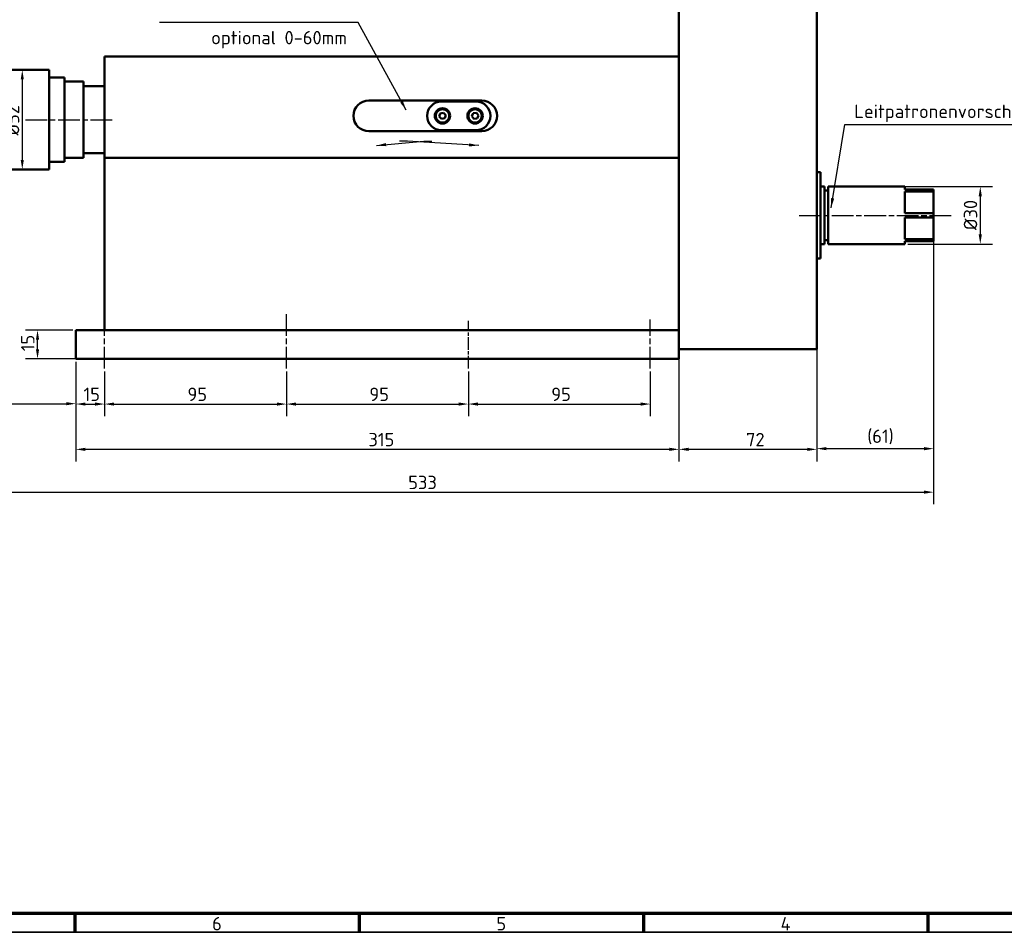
# Model space of a CAD drawing. Header units: millimetres. Extents: x 10 to 1178, y 10 to 831.
# Tile 2 of 4: x 268 to 782, y 10 to 487. Entities that reach past the tile are written whole.
import ezdxf

# ---------------------------------------------------------------- set-up
doc = ezdxf.new("R2010")
doc.units = ezdxf.units.MM
doc.header["$LTSCALE"] = 2
doc.linetypes.add('CHAIN', pattern=[0.3543, 0.2362, -0.0295, 0.0591, -0.0295])
doc.layers.get('0').update_dxf_attribs({"lineweight": 25})
for name, color, linetype, lineweight in [('Bemaßung (ISO)', 7, 'Continuous', 25), ('Mittellinie (ISO)', 7, 'Continuous', 25), ('Rahmen (ISO)', 7, 'Continuous', 70), ('Sichtbar (ISO)', 7, 'Continuous', 50), ('Symbol (ISO)', 7, 'Continuous', 25)]:
    doc.layers.add(name, color=color, linetype=linetype, lineweight=lineweight)
doc.styles.add('Notiztext (DIN)', font='isocpeur.ttf')
doc.dimstyles.new('Durchmesser', dxfattribs={"dimscale": 2, "dimtxt": 3.5, "dimasz": 2.5, "dimexe": 3.175, "dimexo": 0.8, "dimgap": 0.8, "dimtad": 1, "dimdec": 3, "dimrnd": 1e-08, "dimtxsty": 'Notiztext (DIN)', "dimcen": 0.09, "dimdle": 10, "dimclrd": 256, "dimclre": 256, "dimclrt": 256, "dimazin": 2, "dimtfac": 0.571429, "dimtdec": 3, "dimtmove": 0, "dimatfit": 3, "dimfxl": 1, "dimtolj": 1, "dimtzin": 0, "dimlwd": -1, "dimlwe": -1, "dimarcsym": 0})
doc.dimstyles.new('Standard (DIN)', dxfattribs={"dimscale": 2, "dimtxt": 3.5, "dimasz": 2.5, "dimexe": 3.175, "dimexo": 0.8, "dimgap": 0.8, "dimtad": 1, "dimdec": 3, "dimrnd": 1e-08, "dimtxsty": 'Notiztext (DIN)', "dimcen": 0.09, "dimdle": 10, "dimclrd": 256, "dimclre": 256, "dimclrt": 256, "dimazin": 2, "dimtfac": 0.571429, "dimtdec": 3, "dimtmove": 0, "dimatfit": 3, "dimfxl": 1, "dimtolj": 1, "dimlwd": -1, "dimlwe": -1, "dimarcsym": 0})
doc.dimstyles.new('Standard - Methode 2a (DIN)$7', dxfattribs={"dimscale": 2, "dimtxt": 3.5, "dimasz": 2.5, "dimexe": 3.175, "dimexo": 0.8, "dimgap": 0.8, "dimtad": 1, "dimtih": 1, "dimtoh": 1, "dimrnd": 1e-08, "dimtxsty": 'Notiztext (DIN)', "dimcen": 0.09, "dimdle": 10, "dimclrd": 256, "dimclre": 256, "dimclrt": 256, "dimazin": 2, "dimtfac": 1, "dimtmove": 0, "dimatfit": 3, "dimfxl": 1, "dimtolj": 1, "dimlwd": -1, "dimlwe": -1, "dimarcsym": 0})

# ---------------------------------------------------------------- blocks, each defined once
blk = doc.blocks.new('Ränder Hagen+Goebel Rahmen')
at = {"layer": 'Rahmen (ISO)'}
for p, q in [((10, 10), (584, 10)), ((148.5, 10), (148.5, 5)), ((222.75, 10), (222.75, 5)), ((297, 10), (297, 5)), ((371.25, 10), (371.25, 5))]:
    blk.add_line(p, q, dxfattribs=at)
at = {"layer": 'Rahmen (ISO)', "linetype": 'Continuous', "lineweight": 35}
blk.add_line((5, 5), (589, 5), dxfattribs=at)
at = {"layer": 'Symbol (ISO)', "char_height": 3.5, "attachment_point": 2, "style": 'Notiztext (DIN)'}
for s, insert in [('6', (185.625, 9)), ('5', (259.875, 9)), ('4', (334.125, 9))]:
    blk.add_mtext(s, dxfattribs=dict(at, insert=insert))
blk = doc.blocks.new('*D12')
at = {"layer": 'Bemaßung (ISO)'}
for p, q in [((295.94, 324.67), (271.19, 324.67)), ((277.54, 314.67), (277.54, 319.67)), ((610.94, 309.67), (271.19, 309.67))]:
    blk.add_line(p, q, dxfattribs=at)
for points in [[(276.71, 319.67), (278.37, 319.67), (277.54, 324.67)], [(276.71, 314.67), (278.37, 314.67), (277.54, 309.67)]]:
    blk.add_solid(points, dxfattribs=at)
at = {"layer": 'Defpoints', "color": 0}
for p in [(277.54, 324.67), (297.54, 324.67), (612.54, 309.67)]:
    blk.add_point(p, dxfattribs=at)
at = {"layer": 'Bemaßung (ISO)', "insert": (268.94, 313.67), "char_height": 7, "attachment_point": 1, "rotation": 90, "style": 'Notiztext (DIN)'}
blk.add_mtext('\\A1;15', dxfattribs=at)
blk = doc.blocks.new('*D14')
at = {"layer": 'Bemaßung (ISO)'}
blk.add_line((269.57, 455.67), (269.57, 413.67), dxfattribs=at)
for points in [[(268.74, 455.67), (270.4, 455.67), (269.57, 460.67)], [(268.74, 413.67), (270.4, 413.67), (269.57, 408.67)]]:
    blk.add_solid(points, dxfattribs=at)
at = {"layer": 'Defpoints', "color": 0}
for p in [(252.54, 460.67), (269.57, 408.67), (283.54, 408.67)]:
    blk.add_point(p, dxfattribs=at)
at = {"layer": 'Bemaßung (ISO)', "insert": (260.97, 426.36), "char_height": 7, "attachment_point": 1, "rotation": 90, "style": 'Notiztext (DIN)'}
blk.add_mtext('\\A1;Ø52', dxfattribs=at)
blk = doc.blocks.new('*D15')
at = {"layer": 'Bemaßung (ISO)'}
for p, q in [((212.54, 438.64), (212.54, 279.9)), ((297.54, 308.07), (297.54, 279.9)), ((217.54, 286.25), (292.54, 286.25))]:
    blk.add_line(p, q, dxfattribs=at)
for points in [[(217.54, 287.08), (217.54, 285.41), (212.54, 286.25)], [(292.54, 287.08), (292.54, 285.41), (297.54, 286.25)]]:
    blk.add_solid(points, dxfattribs=at)
at = {"layer": 'Defpoints', "color": 0}
for p in [(212.54, 440.24), (297.54, 309.67), (297.54, 286.25)]:
    blk.add_point(p, dxfattribs=at)
at = {"layer": 'Bemaßung (ISO)', "insert": (247.09, 294.85), "char_height": 7, "attachment_point": 1, "style": 'Notiztext (DIN)'}
blk.add_mtext('\\A1;85', dxfattribs=at)
blk = doc.blocks.new('*D16')
at = {"layer": 'Bemaßung (ISO)'}
for p, q in [((684.54, 691.07), (684.54, 256.4)), ((745.54, 370.65), (745.54, 256.4)), ((689.54, 262.75), (740.54, 262.75))]:
    blk.add_line(p, q, dxfattribs=at)
for points in [[(689.54, 263.58), (689.54, 261.92), (684.54, 262.75)], [(740.54, 263.58), (740.54, 261.92), (745.54, 262.75)]]:
    blk.add_solid(points, dxfattribs=at)
at = {"layer": 'Defpoints', "color": 0}
for p in [(684.54, 692.67), (745.54, 372.25), (745.54, 262.75)]:
    blk.add_point(p, dxfattribs=at)
at = {"layer": 'Bemaßung (ISO)', "insert": (710.88, 272.75), "char_height": 7, "attachment_point": 1, "style": 'Notiztext (DIN)'}
blk.add_mtext('\\A1;(61)', dxfattribs=at)
blk = doc.blocks.new('*D17')
at = {"layer": 'Bemaßung (ISO)'}
for p, q in [((684.54, 691.07), (684.54, 256.04)), ((612.54, 313.07), (612.54, 256.04)), ((679.54, 262.39), (617.54, 262.39))]:
    blk.add_line(p, q, dxfattribs=at)
for points in [[(617.54, 263.23), (617.54, 261.56), (612.54, 262.39)], [(679.54, 263.23), (679.54, 261.56), (684.54, 262.39)]]:
    blk.add_solid(points, dxfattribs=at)
at = {"layer": 'Defpoints', "color": 0}
for p in [(684.54, 692.67), (612.54, 314.67), (612.54, 262.39)]:
    blk.add_point(p, dxfattribs=at)
at = {"layer": 'Bemaßung (ISO)', "insert": (647.58, 270.99), "char_height": 7, "attachment_point": 1, "style": 'Notiztext (DIN)'}
blk.add_mtext('\\A1;72', dxfattribs=at)
blk = doc.blocks.new('*D18')
at = {"layer": 'Bemaßung (ISO)'}
for p, q in [((297.54, 308.07), (297.54, 256.04)), ((612.54, 308.07), (612.54, 256.04)), ((607.54, 262.39), (302.54, 262.39))]:
    blk.add_line(p, q, dxfattribs=at)
for points in [[(302.54, 263.23), (302.54, 261.56), (297.54, 262.39)], [(607.54, 263.23), (607.54, 261.56), (612.54, 262.39)]]:
    blk.add_solid(points, dxfattribs=at)
at = {"layer": 'Defpoints', "color": 0}
for p in [(297.54, 309.67), (612.54, 309.67), (297.54, 262.39)]:
    blk.add_point(p, dxfattribs=at)
at = {"layer": 'Bemaßung (ISO)', "insert": (450.35, 270.99), "char_height": 7, "attachment_point": 1, "style": 'Notiztext (DIN)'}
blk.add_mtext('\\A1;315', dxfattribs=at)
blk = doc.blocks.new('*D19')
at = {"layer": 'Bemaßung (ISO)'}
for p, q in [((692.14, 399.67), (776.27, 399.67)), ((769.92, 394.67), (769.92, 374.67)), ((732.14, 369.67), (776.27, 369.67))]:
    blk.add_line(p, q, dxfattribs=at)
for points in [[(769.09, 394.67), (770.75, 394.67), (769.92, 399.67)], [(769.09, 374.67), (770.75, 374.67), (769.92, 369.67)]]:
    blk.add_solid(points, dxfattribs=at)
at = {"layer": 'Defpoints', "color": 0}
for p in [(690.54, 399.67), (730.54, 369.67), (769.92, 369.67)]:
    blk.add_point(p, dxfattribs=at)
at = {"layer": 'Bemaßung (ISO)', "insert": (761.32, 376.97), "char_height": 7, "attachment_point": 1, "rotation": 90, "style": 'Notiztext (DIN)'}
blk.add_mtext('\\A1;Ø30', dxfattribs=at)
blk = doc.blocks.new('*D27')
at = {"layer": 'Bemaßung (ISO)'}
for p, q in [((297.54, 308.07), (297.54, 279.71)), ((312.54, 303.07), (312.54, 279.71)), ((302.54, 286.06), (307.54, 286.06))]:
    blk.add_line(p, q, dxfattribs=at)
for points in [[(302.54, 286.89), (302.54, 285.23), (297.54, 286.06)], [(307.54, 286.89), (307.54, 285.23), (312.54, 286.06)]]:
    blk.add_solid(points, dxfattribs=at)
at = {"layer": 'Defpoints', "color": 0}
for p in [(297.54, 309.67), (312.54, 304.67), (312.54, 286.06)]:
    blk.add_point(p, dxfattribs=at)
at = {"layer": 'Bemaßung (ISO)', "insert": (301.54, 294.66), "char_height": 7, "attachment_point": 1, "style": 'Notiztext (DIN)'}
blk.add_mtext('\\A1;15', dxfattribs=at)
blk = doc.blocks.new('*D28')
at = {"layer": 'Bemaßung (ISO)'}
for p, q in [((312.54, 303.07), (312.54, 279.7)), ((407.54, 303.07), (407.54, 279.7)), ((317.54, 286.05), (402.54, 286.05))]:
    blk.add_line(p, q, dxfattribs=at)
for points in [[(317.54, 286.89), (317.54, 285.22), (312.54, 286.05)], [(402.54, 286.89), (402.54, 285.22), (407.54, 286.05)]]:
    blk.add_solid(points, dxfattribs=at)
at = {"layer": 'Defpoints', "color": 0}
for p in [(312.54, 304.67), (407.54, 304.67), (407.54, 286.05)]:
    blk.add_point(p, dxfattribs=at)
at = {"layer": 'Bemaßung (ISO)', "insert": (355.84, 294.65), "char_height": 7, "attachment_point": 1, "style": 'Notiztext (DIN)'}
blk.add_mtext('\\A1;95', dxfattribs=at)
blk = doc.blocks.new('*D29')
at = {"layer": 'Bemaßung (ISO)'}
for p, q in [((407.54, 303.07), (407.54, 279.7)), ((502.54, 303.07), (502.54, 279.7)), ((412.54, 286.05), (497.54, 286.05))]:
    blk.add_line(p, q, dxfattribs=at)
for points in [[(412.54, 286.88), (412.54, 285.22), (407.54, 286.05)], [(497.54, 286.88), (497.54, 285.22), (502.54, 286.05)]]:
    blk.add_solid(points, dxfattribs=at)
at = {"layer": 'Defpoints', "color": 0}
for p in [(407.54, 304.67), (502.54, 304.67), (502.54, 286.05)]:
    blk.add_point(p, dxfattribs=at)
at = {"layer": 'Bemaßung (ISO)', "insert": (450.84, 294.65), "char_height": 7, "attachment_point": 1, "style": 'Notiztext (DIN)'}
blk.add_mtext('\\A1;95', dxfattribs=at)
blk = doc.blocks.new('*D30')
at = {"layer": 'Bemaßung (ISO)'}
for p, q in [((502.54, 303.07), (502.54, 279.71)), ((597.54, 303.07), (597.54, 279.71)), ((507.54, 286.06), (592.54, 286.06))]:
    blk.add_line(p, q, dxfattribs=at)
for points in [[(507.54, 286.89), (507.54, 285.23), (502.54, 286.06)], [(592.54, 286.89), (592.54, 285.23), (597.54, 286.06)]]:
    blk.add_solid(points, dxfattribs=at)
at = {"layer": 'Defpoints', "color": 0}
for p in [(502.54, 304.67), (597.54, 304.67), (597.54, 286.06)]:
    blk.add_point(p, dxfattribs=at)
at = {"layer": 'Bemaßung (ISO)', "insert": (545.84, 294.66), "char_height": 7, "attachment_point": 1, "style": 'Notiztext (DIN)'}
blk.add_mtext('\\A1;95', dxfattribs=at)
blk = doc.blocks.new('*D32')
at = {"layer": 'Bemaßung (ISO)'}
for p, q in [((283.08, 531.07), (283.08, 494.32)), ((288.08, 500.67), (607.54, 500.67))]:
    blk.add_line(p, q, dxfattribs=at)
for points in [[(288.08, 501.5), (288.08, 499.83), (283.08, 500.67)], [(607.54, 501.5), (607.54, 499.83), (612.54, 500.67)]]:
    blk.add_solid(points, dxfattribs=at)
at = {"layer": 'Defpoints', "color": 0}
for p in [(612.54, 692.67), (283.08, 532.67), (612.54, 500.67)]:
    blk.add_point(p, dxfattribs=at)
at = {"layer": 'Bemaßung (ISO)', "insert": (412.79, 509.27), "char_height": 7, "attachment_point": 1, "style": 'Notiztext (DIN)'}
blk.add_mtext('\\A1; ca. 330', dxfattribs=at)
blk = doc.blocks.new('*D35')
at = {"layer": 'Bemaßung (ISO)'}
for p, q in [((212.54, 438.64), (212.54, 233.67)), ((745.54, 384.15), (745.54, 233.67)), ((217.54, 240.02), (740.54, 240.02))]:
    blk.add_line(p, q, dxfattribs=at)
for points in [[(217.54, 240.86), (217.54, 239.19), (212.54, 240.02)], [(740.54, 240.86), (740.54, 239.19), (745.54, 240.02)]]:
    blk.add_solid(points, dxfattribs=at)
at = {"layer": 'Defpoints', "color": 0}
for p in [(212.54, 440.24), (745.54, 385.75), (745.54, 240.02)]:
    blk.add_point(p, dxfattribs=at)
at = {"layer": 'Bemaßung (ISO)', "insert": (471.14, 248.62), "char_height": 7, "attachment_point": 1, "style": 'Notiztext (DIN)'}
blk.add_mtext('\\A1;533', dxfattribs=at)

msp = doc.modelspace()

# ---------------------------------------------------------------- linework, layer by layer
at = {"layer": 'Mittellinie (ISO)', "linetype": 'CHAIN', "ltscale": 23.990969}
for p, q in [((271.2439, 434.6663), (316.9396, 434.6663)), ((675.3504, 384.6663), (755.2577, 384.6663)), ((312.5388, 304.6663), (312.5388, 331.11)), ((407.5388, 304.6663), (407.5388, 333.3941)), ((597.5388, 304.6663), (597.5388, 330.3024))]:
    msp.add_line(p, q, dxfattribs=at)
at = {"layer": 'Mittellinie (ISO)', "linetype": 'CHAIN', "ltscale": 13.803725}
msp.add_line((502.5388, 304.6663), (502.5388, 329.5111), dxfattribs=at)
at = {"layer": 'Sichtbar (ISO)'}
for p, q in [((612.5388, 692.6663), (612.5388, 314.6663)), ((684.5388, 692.6663), (684.5388, 314.6663)), ((312.5388, 467.6663), (612.5388, 467.6663)), ((312.5388, 414.6663), (312.5388, 467.6663)), ((252.5388, 460.6663), (283.5388, 460.6663)), ((283.5388, 408.6663), (283.5388, 460.6663)), ((283.5388, 456.6663), (291.5388, 456.6663)), ((291.5388, 412.6663), (291.5388, 456.6663)), ((291.5388, 454.6663), (301.5388, 454.6663)), ((301.5388, 414.6663), (301.5388, 454.6663)), ((301.5388, 452.1663), (312.5388, 452.1663)), ((450.5388, 444.6663), (509.5388, 444.6663)), ((488.5388, 444.1663), (506.5388, 444.1663)), ((487.3424, 436.3168), (487.8878, 437.9607)), ((487.8878, 437.9607), (489.5842, 438.3102)), ((489.5842, 438.3102), (490.7352, 437.0159)), ((504.3174, 436.4741), (505.0116, 438.061)), ((505.0116, 438.061), (506.733, 438.2532)), ((506.733, 438.2532), (507.7601, 436.8585)), ((488.4933, 435.0224), (487.3424, 436.3168)), ((490.1897, 435.372), (488.4933, 435.0224)), ((490.7352, 437.0159), (490.1897, 435.372)), ((505.3445, 435.0795), (504.3174, 436.4741)), ((507.0659, 435.2717), (505.3445, 435.0795)), ((507.7601, 436.8585), (507.0659, 435.2717)), ((509.5388, 428.6663), (450.5388, 428.6663)), ((506.5388, 429.1663), (488.5388, 429.1663)), ((301.5388, 417.1663), (312.5388, 417.1663)), ((283.5388, 412.6663), (291.5388, 412.6663)), ((291.5388, 414.6663), (301.5388, 414.6663)), ((312.5388, 414.6663), (612.5388, 414.6663)), ((312.5388, 324.6663), (312.5388, 414.6663)), ((252.5388, 408.6663), (283.5388, 408.6663)), ((684.5388, 407.1663), (686.5388, 407.1663)), ((686.5388, 362.1663), (686.5388, 407.1663)), ((686.5388, 399.6663), (688.5388, 399.6663)), ((688.5388, 369.6663), (688.5388, 399.6663)), ((688.5388, 397.6663), (690.5388, 397.6663)), ((690.5388, 369.6663), (690.5388, 399.6663)), ((690.5388, 399.6663), (730.5388, 399.6663)), ((730.5388, 399.6663), (730.5388, 398.1663)), ((745.5388, 398.1663), (730.5388, 398.1663)), ((730.5388, 397.0787), (745.5388, 397.0787)), ((730.5388, 397.0787), (730.5388, 385.7539)), ((745.5388, 397.0787), (745.5388, 398.1663)), ((745.5388, 397.0787), (745.5388, 385.7539)), ((745.5388, 385.7539), (730.5388, 385.7539)), ((745.5388, 383.5787), (745.5388, 385.7539)), ((730.5388, 383.5787), (745.5388, 383.5787)), ((730.5388, 383.5787), (730.5388, 372.2539)), ((745.5388, 383.5787), (745.5388, 372.2539)), ((688.5388, 371.6663), (690.5388, 371.6663)), ((745.5388, 372.2539), (730.5388, 372.2539)), ((730.5388, 371.1663), (745.5388, 371.1663)), ((730.5388, 371.1663), (730.5388, 369.6663)), ((745.5388, 371.1663), (745.5388, 372.2539)), ((686.5388, 369.6663), (688.5388, 369.6663)), ((690.5388, 369.6663), (730.5388, 369.6663)), ((684.5388, 362.1663), (686.5388, 362.1663)), ((297.5388, 309.6663), (297.5388, 324.6663)), ((612.5388, 324.6663), (297.5388, 324.6663)), ((612.5388, 314.6663), (612.5388, 309.6663)), ((684.5388, 314.6663), (612.5388, 314.6663)), ((612.5388, 309.6663), (297.5388, 309.6663))]:
    msp.add_line(p, q, dxfattribs=at)
for centre, radius in [((489.0388, 436.6663), 4), ((489.0388, 436.6663), 3.5), ((506.0388, 436.6663), 4), ((506.0388, 436.6663), 3.5)]:
    msp.add_circle(centre, radius, dxfattribs=at)
for centre, radius, start, end in [((450.5388, 436.6663), 8, 90, 270), ((488.5388, 436.6663), 7.5, 90, 270), ((506.5388, 436.6663), 7.5, 270, 90), ((509.5388, 436.6663), 8, 270, 90)]:
    msp.add_arc(centre, radius, start, end, dxfattribs=at)

# ---------------------------------------------------------------- block references
at = {"xscale": 2, "yscale": 2, "zscale": 2}
msp.add_blockref('Ränder Hagen+Goebel Rahmen', (0, 0), dxfattribs=at)

# ---------------------------------------------------------------- texts
at = {"layer": 'Symbol (ISO)', "char_height": 7, "style": 'Notiztext (DIN)'}
for s, insert, width, attachment_point in [('{optional 0-60mm}', (368.2166, 481.0427), 88.012859, 1), ('{Leitpatronenvorschub}', (704.1175, 433.3855), 91.649351, 7)]:
    msp.add_mtext(s, dxfattribs=dict(at, insert=insert, width=width, attachment_point=attachment_point))
for insert, attachment_point in [((470.8409, 424.6692), 9), ((479.2486, 424.665), 7)]:
    msp.add_mtext('{ }', dxfattribs=dict(at, insert=insert, attachment_point=attachment_point))

# ---------------------------------------------------------------- dimensions: what is measured, and where the dimension line sits
at = {"layer": 'Bemaßung (ISO)'}
for base, p1, p2, angle, text, dimstyle, override, picture, middle in [((612.5388, 500.6663), (283.0767, 532.6663), (612.5388, 692.6663), 180, ' ca. 330', 'Standard (DIN)', {"dimdec": 0, "dimse2": 1, "dimtp": 0, "dimtm": 0, "dimtdec": 0, "dimatfit": 2}, '*D32', (429.5873, 500.6663)), ((745.5388, 262.7499), (684.5388, 692.6663), (745.5388, 372.2539), 180, '(<>)', 'Standard (DIN)', {"dimdec": 3, "dimtp": 0, "dimtm": 0, "dimtdec": 3, "dimatfit": 2}, '*D16', (717.1793, 262.7499)), ((269.5684, 408.6663), (252.5388, 460.6663), (283.5388, 408.6663), 90, 'Ø<>', 'Durchmesser', {"dimdec": 3, "dimse1": 1, "dimse2": 1, "dimtp": 0, "dimtm": 0, "dimtdec": 3, "dimatfit": 2}, '*D14', (269.5684, 434.0609)), ((769.9199, 369.6663), (690.5388, 399.6663), (730.5388, 369.6663), 90, 'Ø<>', 'Durchmesser', {"dimdec": 3, "dimtp": 0, "dimtm": 0, "dimtdec": 3, "dimatfit": 2}, '*D19', (769.9199, 384.6663))]:
    dim = msp.add_linear_dim(base=base, p1=p1, p2=p2, angle=angle, text=text, dimstyle=dimstyle, override=override, dxfattribs=at)
    dim.commit()
    dim.dimension.update_dxf_attribs({"geometry": picture, "text_midpoint": middle, "dimtype": 160})
for base, p1, p2, angle, picture, middle in [((612.5388, 262.3926), (684.5388, 692.6663), (612.5388, 314.6663), 180, '*D17', (651.782, 262.3926)), ((297.5388, 286.2453), (212.5388, 440.2373), (297.5388, 309.6663), 180, '*D15', (251.2938, 286.2453)), ((745.5388, 240.0234), (212.5388, 440.2373), (745.5388, 385.7539), 180, '*D35', (477.7888, 240.0234)), ((277.5388, 324.6663), (612.5388, 309.6663), (297.5388, 324.6663), 90, '*D12', (277.5388, 317.1663)), ((297.5388, 262.3926), (612.5388, 309.6663), (297.5388, 309.6663), 180, '*D18', (456.3046, 262.3926)), ((312.5388, 286.0587), (297.5388, 309.6663), (312.5388, 304.6663), 180, '*D27', (305.0388, 286.0587)), ((407.5388, 286.0549), (312.5388, 304.6663), (407.5388, 304.6663), 180, '*D28', (360.0388, 286.0549)), ((502.5388, 286.0497), (407.5388, 304.6663), (502.5388, 304.6663), 180, '*D29', (455.0388, 286.0497)), ((597.5388, 286.0606), (502.5388, 304.6663), (597.5388, 304.6663), 180, '*D30', (550.0388, 286.0606))]:
    dim = msp.add_linear_dim(base=base, p1=p1, p2=p2, angle=angle, dimstyle='Standard (DIN)', override={"dimdec": 3, "dimtp": 0, "dimtm": 0, "dimtdec": 3, "dimatfit": 2}, dxfattribs=at)
    dim.commit()
    dim.dimension.update_dxf_attribs({"geometry": picture, "text_midpoint": middle, "dimtype": 160})

# ---------------------------------------------------------------- leaders
at = {"layer": 'Symbol (ISO)', "annotation_type": 0, "has_hookline": 1}
for points, hookline_direction, text_width in [([(470.0682, 439.6309), (444.9597, 485.4534), (439.9597, 485.4534)], 1, 98.7), ([(692.0223, 388.6322), (699.1175, 432.2188), (704.1175, 432.2188)], 0, 90.3), ([(454.5989, 421.1467), (479.2486, 423.4983)], 0, 4.2), ([(507.9336, 421.1847), (470.8409, 423.5025)], 1, 4.2)]:
    msp.add_leader(points, dimstyle='Standard - Methode 2a (DIN)$7', override={"dimgap": 0, "dimtad": 1}, dxfattribs=dict(at, hookline_direction=hookline_direction, text_width=text_width))

doc.saveas('drawing.dxf')
